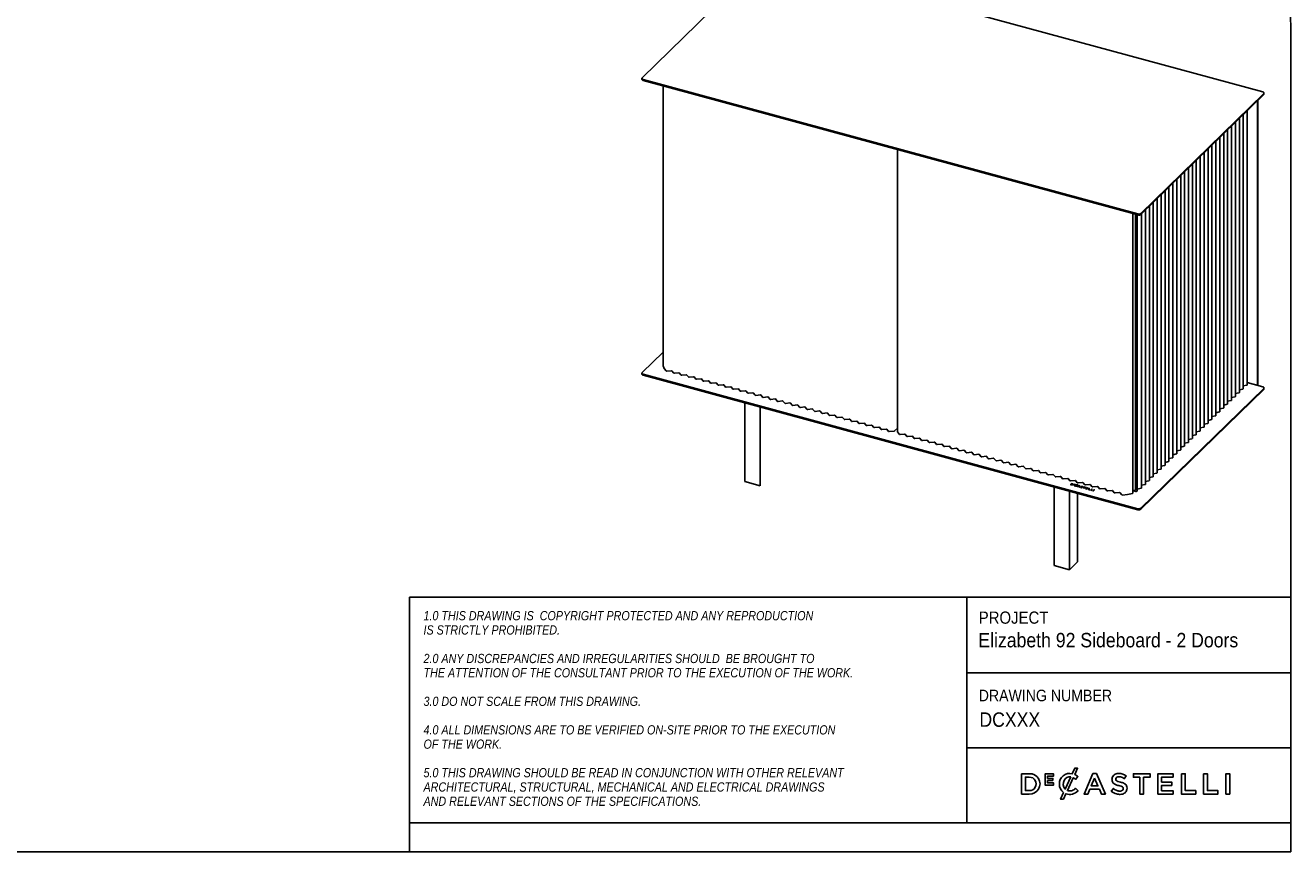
# Model space of a CAD drawing. Header units: millimetres. Extents: x 41 to 4141, y 37 to 2907.
# Tile 6 of 7: x 1952 to 4141, y 37 to 1466. Entities that reach past the tile are written whole.
import ezdxf

# ---------------------------------------------------------------- set-up
doc = ezdxf.new("R2010")
doc.units = ezdxf.units.MM
doc.header["$LTSCALE"] = 10
doc.linetypes.add('SLD-Solido', pattern=[0])
doc.layers.add('NOTE', color=3, linetype='SLD-Solido')
doc.layers.add('SCHIZZI', color=9, linetype='Continuous')
doc.styles.add('SLDTEXTSTYLE0', font='Gothic.ttf', dxfattribs={"width": 0.913})
doc.styles.add('SLDTEXTSTYLE1', font='GOTHICI.TTF', dxfattribs={"width": 0.86735})

msp = doc.modelspace()

# ---------------------------------------------------------------- linework, layer by layer
for p, q in [((3231.48, 1582.87), (3019.13, 1375.61)), ((4092.82, 1351.1), (3236.88, 1583.73)), ((3018.67, 1374.65), (3018.67, 1372.94)), ((3020.8, 1372.83), (3876.74, 1140.2)), ((3020.8, 1371.11), (3876.74, 1138.49)), ((3055.3, 1361.74), (3055.3, 877.43)), ((3882.15, 1141.06), (4094.49, 1348.32)), ((3882.15, 1139.35), (4094.49, 1346.6)), ((4083.65, 843.96), (4083.65, 1336.02)), ((4084.11, 844.42), (4084.11, 1336.47)), ((4094.96, 1347.57), (4094.96, 1349.28)), ((4065.85, 844.38), (4065.85, 1318.65)), ((4038.78, 817.96), (4038.78, 1292.23)), ((4045.55, 824.56), (4045.55, 1298.83)), ((4052.32, 831.17), (4052.32, 1305.44)), ((4059.08, 837.77), (4059.08, 1312.04)), ((4018.48, 798.14), (4018.48, 1272.41)), ((4025.25, 804.75), (4025.25, 1279.02)), ((4032.01, 811.35), (4032.01, 1285.62)), ((3460.71, 1251.56), (3460.71, 763.19)), ((3998.18, 778.33), (3998.18, 1252.6)), ((4004.95, 784.93), (4004.95, 1259.2)), ((4011.71, 791.54), (4011.71, 1265.81)), ((3971.11, 751.91), (3971.11, 1226.18)), ((3977.88, 758.51), (3977.88, 1232.78)), ((3984.65, 765.12), (3984.65, 1239.39)), ((3991.41, 771.72), (3991.41, 1245.99)), ((3950.81, 732.1), (3950.81, 1206.37)), ((3957.58, 738.7), (3957.58, 1212.97)), ((3964.34, 745.31), (3964.34, 1219.58)), ((3930.51, 712.28), (3930.51, 1186.55)), ((3937.28, 718.89), (3937.28, 1193.16)), ((3944.04, 725.49), (3944.04, 1199.76)), ((3910.21, 692.47), (3910.21, 1166.74)), ((3916.97, 699.07), (3916.97, 1173.34)), ((3923.74, 705.68), (3923.74, 1179.95)), ((3868, 657.21), (3868, 1140.86)), ((3872.59, 662.69), (3872.59, 1139.62)), ((3875.27, 660.82), (3875.27, 1138.89)), ((3883.14, 666.05), (3883.14, 1140.32)), ((3889.91, 672.65), (3889.91, 1146.92)), ((3896.67, 679.26), (3896.67, 1153.53)), ((3903.44, 685.86), (3903.44, 1160.13)), ((3055.3, 900.9), (3019.13, 865.6)), ((3057.14, 872.84), (3055.33, 877.3)), ((3018.67, 864.64), (3018.67, 862.92)), ((3020.8, 862.81), (3876.74, 630.19)), ((3020.8, 861.1), (3876.74, 628.47)), ((3060.6, 868.52), (3057.2, 872.73)), ((3069.71, 868.98), (3061.96, 868.15)), ((3073.43, 865.03), (3070.39, 868.8)), ((3082.53, 865.5), (3074.78, 864.66)), ((3086.25, 861.54), (3083.21, 865.31)), ((3095.36, 862.01), (3087.6, 861.18)), ((3099.07, 858.06), (3096.03, 861.83)), ((3108.18, 858.53), (3100.43, 857.69)), ((3111.9, 854.57), (3108.86, 858.34)), ((3121.01, 855.04), (3113.25, 854.21)), ((3124.72, 851.09), (3121.68, 854.86)), ((3133.83, 851.55), (3126.08, 850.72)), ((3137.55, 847.6), (3134.51, 851.37)), ((3146.65, 848.07), (3138.9, 847.24)), ((3150.37, 844.12), (3147.33, 847.89)), ((3159.48, 844.58), (3151.72, 843.75)), ((3163.19, 840.63), (3160.15, 844.4)), ((3172.3, 841.1), (3164.55, 840.27)), ((3176.02, 837.15), (3172.98, 840.92)), ((3185.13, 837.61), (3177.37, 836.78)), ((3188.84, 833.66), (3185.8, 837.43)), ((3197.95, 834.13), (3190.2, 833.29)), ((3201.67, 830.18), (3198.63, 833.94)), ((3882.15, 631.05), (4094.49, 838.3)), ((3882.15, 629.33), (4094.49, 836.59)), ((4058.34, 837.2), (4052.32, 835.91)), ((4065.11, 843.81), (4059.08, 842.52)), ((4065.85, 848.8), (4083.65, 843.96)), ((4092.82, 841.09), (4065.85, 848.42)), ((4084.11, 844.42), (4083.65, 843.96)), ((4094.96, 837.55), (4094.96, 839.27)), ((3196.86, 813.25), (3196.86, 677.06)), ((3210.77, 830.64), (3203.02, 829.81)), ((3214.49, 826.69), (3211.45, 830.46)), ((3223.6, 827.16), (3215.84, 826.32)), ((3227.32, 823.21), (3224.28, 826.97)), ((3236.42, 823.67), (3228.67, 822.84)), ((3240.14, 819.72), (3237.1, 823.49)), ((3249.25, 820.19), (3241.49, 819.35)), ((3252.96, 816.24), (3249.92, 820)), ((3262.07, 816.7), (3254.32, 815.87)), ((3265.79, 812.75), (3262.75, 816.52)), ((3274.89, 813.22), (3267.14, 812.38)), ((3278.61, 809.27), (3275.57, 813.03)), ((4031.28, 810.78), (4025.25, 809.49)), ((4038.04, 817.39), (4032.01, 816.1)), ((4044.81, 823.99), (4038.78, 822.7)), ((4051.58, 830.6), (4045.55, 829.31)), ((3223.4, 806.04), (3223.4, 669.85)), ((3287.72, 809.73), (3279.96, 808.9)), ((3291.44, 805.78), (3288.4, 809.55)), ((3300.54, 806.25), (3292.79, 805.41)), ((3304.26, 802.29), (3301.22, 806.06)), ((3313.37, 802.76), (3305.61, 801.93)), ((3317.08, 798.81), (3314.04, 802.58)), ((3326.19, 799.28), (3318.44, 798.44)), ((3329.91, 795.32), (3326.87, 799.09)), ((3339.02, 795.79), (3331.26, 794.96)), ((3342.73, 791.84), (3339.69, 795.61)), ((3351.84, 792.3), (3344.09, 791.47)), ((3355.56, 788.35), (3352.52, 792.12)), ((3364.66, 788.82), (3356.91, 787.99)), ((3368.38, 784.87), (3365.34, 788.64)), ((4010.97, 790.97), (4004.95, 789.68)), ((4017.74, 797.57), (4011.71, 796.28)), ((4024.51, 804.18), (4018.48, 802.89)), ((3377.49, 785.33), (3369.73, 784.5)), ((3381.2, 781.38), (3378.16, 785.15)), ((3390.31, 781.85), (3382.56, 781.02)), ((3394.03, 777.9), (3390.99, 781.66)), ((3403.14, 778.36), (3395.38, 777.53)), ((3406.85, 774.41), (3403.81, 778.18)), ((3415.96, 774.88), (3408.21, 774.04)), ((3419.68, 770.93), (3416.64, 774.69)), ((3428.78, 771.39), (3421.03, 770.56)), ((3432.5, 767.44), (3429.46, 771.21)), ((3441.61, 767.91), (3433.85, 767.07)), ((3445.32, 763.96), (3442.28, 767.72)), ((3460.71, 769.47), (3455.94, 764.81)), ((3990.67, 771.15), (3984.65, 769.86)), ((3997.44, 777.76), (3991.41, 776.47)), ((4004.21, 784.36), (3998.18, 783.07)), ((3455.13, 764.5), (3446.68, 763.59)), ((3460.81, 762.95), (3464.12, 758.85)), ((3465.47, 758.48), (3473.23, 759.31)), ((3473.9, 759.13), (3476.94, 755.36)), ((3478.3, 755), (3486.05, 755.83)), ((3486.73, 755.65), (3489.77, 751.88)), ((3491.12, 751.51), (3498.87, 752.34)), ((3499.55, 752.16), (3502.59, 748.39)), ((3503.94, 748.02), (3511.7, 748.86)), ((3512.37, 748.67), (3515.41, 744.91)), ((3516.77, 744.54), (3524.52, 745.37)), ((3525.2, 745.19), (3528.24, 741.42)), ((3963.6, 744.73), (3957.58, 743.44)), ((3970.37, 751.34), (3964.34, 750.05)), ((3977.14, 757.94), (3971.11, 756.65)), ((3983.91, 764.55), (3977.88, 763.26)), ((3529.59, 741.05), (3537.35, 741.89)), ((3538.02, 741.7), (3541.06, 737.94)), ((3542.42, 737.57), (3550.17, 738.4)), ((3550.85, 738.22), (3553.89, 734.45)), ((3555.24, 734.08), (3562.99, 734.92)), ((3563.67, 734.73), (3566.71, 730.97)), ((3568.06, 730.6), (3575.82, 731.43)), ((3576.49, 731.25), (3579.53, 727.48)), ((3580.89, 727.11), (3588.64, 727.95)), ((3589.32, 727.76), (3592.36, 724)), ((3593.71, 723.63), (3601.47, 724.46)), ((3602.14, 724.28), (3605.18, 720.51)), ((3943.3, 724.92), (3937.28, 723.63)), ((3950.07, 731.52), (3944.04, 730.23)), ((3956.84, 738.13), (3950.81, 736.84)), ((3606.54, 720.14), (3614.29, 720.98)), ((3614.97, 720.79), (3618.01, 717.02)), ((3619.36, 716.66), (3627.11, 717.49)), ((3627.79, 717.31), (3630.83, 713.54)), ((3632.18, 713.17), (3639.94, 714.01)), ((3640.61, 713.82), (3643.66, 710.05)), ((3645.01, 709.69), (3652.76, 710.52)), ((3653.44, 710.34), (3656.48, 706.57)), ((3657.83, 706.2), (3665.59, 707.03)), ((3666.26, 706.85), (3669.3, 703.08)), ((3670.66, 702.72), (3678.41, 703.55)), ((3679.09, 703.37), (3682.13, 699.6)), ((3923, 705.11), (3916.97, 703.81)), ((3929.77, 711.71), (3923.74, 710.42)), ((3936.54, 718.31), (3930.51, 717.02)), ((3683.48, 699.23), (3691.23, 700.06)), ((3691.91, 699.88), (3694.95, 696.11)), ((3696.3, 695.75), (3704.06, 696.58)), ((3704.74, 696.4), (3707.78, 692.63)), ((3709.13, 692.26), (3716.88, 693.09)), ((3717.56, 692.91), (3720.6, 689.14)), ((3721.95, 688.77), (3729.71, 689.61)), ((3730.38, 689.42), (3733.42, 685.66)), ((3734.78, 685.29), (3742.53, 686.12)), ((3743.21, 685.94), (3746.25, 682.17)), ((3747.6, 681.8), (3755.35, 682.64)), ((3756.03, 682.45), (3759.07, 678.69)), ((3760.42, 678.32), (3768.18, 679.15)), ((3768.86, 678.97), (3771.9, 675.2)), ((3895.93, 678.69), (3889.91, 677.4)), ((3902.7, 685.29), (3896.67, 684)), ((3909.47, 691.9), (3903.44, 690.6)), ((3916.23, 698.5), (3910.21, 697.21)), ((3196.86, 677.06), (3223.4, 669.85)), ((3731.66, 667.9), (3731.66, 531.86)), ((3758.19, 660.69), (3758.19, 524.65)), ((3762.03, 673.83), (3759.98, 671.82)), ((3759.98, 671.82), (3761.43, 671.43)), ((3762.03, 673.4), (3760.32, 671.73)), ((3762.4, 673.3), (3761.04, 671.97)), ((3761.04, 671.97), (3761.78, 671.76)), ((3761.04, 671.54), (3761.04, 671.97)), ((3761.04, 671.54), (3761.46, 671.42)), ((3763.49, 673.43), (3762.03, 673.83)), ((3762.03, 673.4), (3762.03, 673.83)), ((3763.49, 673), (3762.03, 673.4)), ((3763.14, 673.09), (3762.4, 673.3)), ((3763.77, 672.06), (3763.78, 672.07)), ((3763.77, 671.64), (3763.78, 671.64)), ((3763.97, 671.96), (3763.97, 672.49)), ((3764.53, 671.87), (3764.54, 671.87)), ((3766.49, 672.6), (3765.35, 671.48)), ((3765.35, 671.48), (3767, 671.04)), ((3766.49, 672.17), (3765.7, 671.39)), ((3766.05, 671.57), (3766.29, 671.81)), ((3767.22, 671.26), (3766.05, 671.57)), ((3766.05, 671.3), (3766.05, 671.57)), ((3766.29, 671.81), (3767.31, 671.53)), ((3768.12, 672.15), (3766.49, 672.6)), ((3766.49, 672.17), (3766.49, 672.6)), ((3766.62, 672.13), (3766.49, 672.17)), ((3766.51, 672.03), (3766.74, 672.25)), ((3767.53, 671.75), (3766.51, 672.03)), ((3766.51, 671.75), (3766.51, 672.03)), ((3766.74, 672.25), (3767.9, 671.94)), ((3768.16, 669.79), (3766.9, 669.29)), ((3766.9, 669.29), (3767.44, 669.14)), ((3767, 671.04), (3767.22, 671.26)), ((3767.31, 671.53), (3767.53, 671.75)), ((3767.44, 669.14), (3768.47, 669.55)), ((3767.9, 671.94), (3768.12, 672.15)), ((3768.21, 670.43), (3767.99, 670.13)), ((3768.16, 669.43), (3768.16, 669.79)), ((3768.21, 670.87), (3768.21, 670.86)), ((3768.21, 670.44), (3768.21, 670.43)), ((3768.76, 670.32), (3768.76, 669.78)), ((3768.78, 669.84), (3768.82, 669.63)), ((3768.82, 670.05), (3771.1, 670.96)), ((3768.82, 669.63), (3768.82, 670.05)), ((3768.82, 669.63), (3769.09, 669.73)), ((3768.97, 670.67), (3768.96, 670.66)), ((3769.09, 669.8), (3771.49, 670.75)), ((3769.09, 669.37), (3769.09, 669.8)), ((3769.41, 669.23), (3769.09, 669.37)), ((3770.88, 669.59), (3770.86, 669.58)), ((3771.09, 669.22), (3770.88, 669.59)), ((3770.88, 669.16), (3770.88, 669.59)), ((3771.07, 669.22), (3771.09, 669.22)), ((3771.1, 670.6), (3771.1, 670.96)), ((3772.74, 671.61), (3771.72, 671.21)), ((3771.72, 670.78), (3771.72, 671.21)), ((3772.12, 670.94), (3771.72, 670.78)), ((3771.74, 670.48), (3771.75, 670.47)), ((3771.75, 670.47), (3772.49, 670.62)), ((3775.69, 670.13), (3771.91, 668.58)), ((3771.91, 668.58), (3772.64, 668.38)), ((3772.12, 671), (3773.28, 671.47)), ((3772.12, 670.58), (3772.12, 671)), ((3772.19, 656.89), (3772.19, 538.31)), ((3772.49, 670.62), (3772.48, 670.63)), ((3775.69, 669.71), (3772.53, 668.41)), ((3772.64, 668.38), (3773.53, 668.75)), ((3773.28, 671.47), (3772.74, 671.61)), ((3772.74, 671.25), (3772.74, 671.61)), ((3773.25, 674.83), (3781, 675.67)), ((3773.53, 668.75), (3775.33, 668.26)), ((3775.54, 669.6), (3774.13, 669.01)), ((3774.13, 669.01), (3775.4, 668.66)), ((3774.13, 668.59), (3774.13, 669.01)), ((3775.33, 668.26), (3775.23, 667.68)), ((3775.23, 667.68), (3775.99, 667.47)), ((3775.33, 667.83), (3775.3, 667.66)), ((3775.33, 668.26), (3775.4, 668.24)), ((3775.33, 667.83), (3775.33, 668.26)), ((3775.4, 668.66), (3775.54, 669.6)), ((3775.4, 668.24), (3775.54, 669.17)), ((3775.4, 668.24), (3775.4, 668.66)), ((3775.54, 669.17), (3775.54, 669.6)), ((3776.34, 669.96), (3775.69, 670.13)), ((3775.69, 669.71), (3775.69, 670.13)), ((3776.28, 669.54), (3775.69, 669.71)), ((3775.99, 667.47), (3776.34, 669.95)), ((3776.34, 669.95), (3776.34, 669.96)), ((3778.11, 667.61), (3777.4, 667.47)), ((3777.4, 667.47), (3777.41, 667.46)), ((3778.11, 667.19), (3777.76, 667.11)), ((3778.11, 667.6), (3778.11, 667.61)), ((3778.11, 667.19), (3778.11, 667.61)), ((3778.11, 667.18), (3778.11, 667.6)), ((3778.11, 667.18), (3778.11, 667.19)), ((3778.74, 668.57), (3778.74, 668.57)), ((3778.74, 668.14), (3778.74, 668.14)), ((3779.43, 668.29), (3779.43, 667.87)), ((3779.49, 668.4), (3779.49, 668.41)), ((3779.97, 667.09), (3779.97, 667.08)), ((3779.97, 666.66), (3779.97, 666.65)), ((3780.03, 666.77), (3780.03, 667.19)), ((3780.72, 666.92), (3780.72, 666.93)), ((3781.16, 667.99), (3781.17, 667.98)), ((3781.17, 667.98), (3781.84, 668.15)), ((3781.68, 675.48), (3784.72, 671.72)), ((3781.84, 668.15), (3781.83, 668.16)), ((3784.28, 667.34), (3782.58, 665.68)), ((3782.58, 665.68), (3783.3, 665.48)), ((3784.28, 666.91), (3782.92, 665.59)), ((3783.41, 668.02), (3783.06, 667.67)), ((3783.06, 667.67), (3784.28, 667.34)), ((3783.3, 665.48), (3785.01, 667.15)), ((3783.41, 667.59), (3783.4, 667.58)), ((3786.58, 667.16), (3783.41, 668.02)), ((3783.41, 667.59), (3783.41, 668.02)), ((3786.24, 666.82), (3783.41, 667.59)), ((3784.28, 666.91), (3784.28, 667.34)), ((3785.01, 667.15), (3786.23, 666.81)), ((3788.08, 666.75), (3786.03, 664.74)), ((3786.03, 664.74), (3788.95, 663.95)), ((3786.07, 671.35), (3793.83, 672.18)), ((3786.23, 666.81), (3786.58, 667.16)), ((3788.08, 666.32), (3786.37, 664.65)), ((3787.09, 664.88), (3787.61, 665.39)), ((3789.29, 664.28), (3787.09, 664.88)), ((3787.09, 664.45), (3787.09, 664.88)), ((3787.61, 665.39), (3789.54, 664.87)), ((3787.95, 665.72), (3788.46, 666.22)), ((3789.89, 665.2), (3787.95, 665.72)), ((3787.95, 665.3), (3787.95, 665.72)), ((3790.98, 665.96), (3788.08, 666.75)), ((3788.08, 666.32), (3788.08, 666.75)), ((3788.46, 666.22), (3788.08, 666.32)), ((3788.46, 666.22), (3790.64, 665.63)), ((3788.95, 663.95), (3789.29, 664.28)), ((3789.54, 664.87), (3789.89, 665.2)), ((3792.6, 665.52), (3790.55, 663.51)), ((3790.55, 663.51), (3793.29, 662.77)), ((3790.64, 665.63), (3790.98, 665.96)), ((3792.6, 665.09), (3790.89, 663.42)), ((3791.61, 663.66), (3793.32, 665.32)), ((3793.64, 663.11), (3791.61, 663.66)), ((3791.61, 663.23), (3791.61, 663.66)), ((3793.29, 662.77), (3791.61, 663.23)), ((3793.32, 665.32), (3792.6, 665.52)), ((3792.6, 665.09), (3792.6, 665.52)), ((3792.97, 664.99), (3792.6, 665.09)), ((3793.29, 662.77), (3793.64, 663.11)), ((3794.5, 672), (3797.54, 668.23)), ((3796.84, 664.37), (3794.78, 662.36)), ((3794.78, 662.36), (3797.53, 661.62)), ((3796.84, 663.94), (3795.13, 662.27)), ((3795.84, 662.51), (3797.55, 664.17)), ((3797.87, 661.95), (3795.84, 662.51)), ((3795.84, 662.08), (3795.84, 662.51)), ((3797.53, 661.62), (3795.84, 662.08)), ((3797.55, 664.17), (3796.84, 664.37)), ((3796.84, 663.94), (3796.84, 664.37)), ((3797.21, 663.84), (3796.84, 663.94)), ((3797.53, 661.62), (3797.87, 661.95)), ((3798.9, 667.86), (3806.65, 668.7)), ((3801.11, 663.21), (3799.06, 661.2)), ((3799.06, 661.2), (3799.77, 661.01)), ((3801.11, 662.78), (3799.4, 661.11)), ((3799.77, 661.01), (3801.83, 663.01)), ((3801.83, 663.01), (3801.11, 663.21)), ((3801.11, 662.78), (3801.11, 663.21)), ((3801.48, 662.68), (3801.11, 662.78)), ((3807.33, 668.51), (3810.37, 664.75)), ((3811.72, 664.38), (3819.48, 665.21)), ((3820.15, 665.03), (3823.19, 661.26)), ((3824.55, 660.89), (3832.3, 661.73)), ((3832.98, 661.54), (3836.02, 657.77)), ((3837.37, 657.41), (3845.12, 658.24)), ((3845.8, 658.06), (3848.84, 654.29)), ((3868, 661.71), (3871.63, 662.08)), ((3873.51, 660.27), (3868.17, 661.72)), ((3882.4, 665.48), (3875.27, 663.95)), ((3889.17, 672.08), (3883.14, 670.79)), ((3850.19, 653.92), (3858.86, 654.85)), ((3859.08, 654.89), (3867.26, 656.64)), ((3731.66, 531.86), (3758.19, 524.65)), ((3758.19, 524.65), (3772.19, 538.31))]:
    msp.add_line(p, q)
at = {"flags": 128}
for points in [[(3018.67, 1372.94), (3018.69, 1372.72), (3018.85, 1372.33), (3019.15, 1371.96), (3019.59, 1371.62), (3020.15, 1371.34), (3020.8, 1371.11)], [(3019.13, 1375.61), (3018.84, 1375.24), (3018.69, 1374.84), (3018.69, 1374.44), (3018.85, 1374.04), (3019.15, 1373.67), (3019.59, 1373.33), (3020.15, 1373.05), (3020.8, 1372.83)], [(4094.49, 1348.32), (4094.79, 1348.69), (4094.94, 1349.09), (4094.93, 1349.49), (4094.78, 1349.89), (4094.47, 1350.26), (4094.03, 1350.6), (4093.48, 1350.88), (4092.82, 1351.1)], [(3055.33, 877.3), (3055.3, 877.41), (3055.3, 877.43)], [(3018.67, 862.92), (3018.69, 862.71), (3018.85, 862.31), (3019.15, 861.94), (3019.59, 861.61), (3020.15, 861.32), (3020.8, 861.1)], [(3019.13, 865.6), (3018.84, 865.22), (3018.69, 864.83), (3018.69, 864.42), (3018.85, 864.03), (3019.15, 863.65), (3019.59, 863.32), (3020.15, 863.04), (3020.8, 862.81)], [(4059.08, 837.77), (4059.07, 837.69), (4059.02, 837.58), (4058.94, 837.48), (4058.83, 837.4), (4058.69, 837.32), (4058.53, 837.25), (4058.34, 837.2)], [(4065.85, 844.38), (4065.84, 844.29), (4065.79, 844.19), (4065.71, 844.09), (4065.6, 844), (4065.46, 843.92), (4065.29, 843.86), (4065.11, 843.81)], [(4094.49, 838.3), (4094.79, 838.68), (4094.94, 839.08), (4094.93, 839.48), (4094.78, 839.87), (4094.47, 840.25), (4094.03, 840.58), (4093.48, 840.87), (4092.82, 841.09)], [(4032.01, 811.35), (4032, 811.27), (4031.96, 811.16), (4031.88, 811.07), (4031.76, 810.98), (4031.62, 810.9), (4031.46, 810.83), (4031.28, 810.78)], [(4038.78, 817.96), (4038.77, 817.87), (4038.72, 817.77), (4038.64, 817.67), (4038.53, 817.58), (4038.39, 817.5), (4038.23, 817.44), (4038.04, 817.39)], [(4045.55, 824.56), (4045.54, 824.48), (4045.49, 824.37), (4045.41, 824.28), (4045.3, 824.19), (4045.16, 824.11), (4044.99, 824.04), (4044.81, 823.99)], [(4052.32, 831.17), (4052.3, 831.08), (4052.26, 830.98), (4052.18, 830.88), (4052.07, 830.79), (4051.92, 830.71), (4051.76, 830.65), (4051.58, 830.6)], [(4011.71, 791.54), (4011.7, 791.45), (4011.66, 791.35), (4011.57, 791.25), (4011.46, 791.16), (4011.32, 791.08), (4011.16, 791.02), (4010.97, 790.97)], [(4018.48, 798.14), (4018.47, 798.06), (4018.42, 797.95), (4018.34, 797.86), (4018.23, 797.77), (4018.09, 797.69), (4017.92, 797.62), (4017.74, 797.57)], [(4025.25, 804.75), (4025.24, 804.66), (4025.19, 804.56), (4025.11, 804.46), (4025, 804.37), (4024.86, 804.29), (4024.69, 804.23), (4024.51, 804.18)], [(3991.41, 771.72), (3991.4, 771.64), (3991.35, 771.53), (3991.27, 771.44), (3991.16, 771.35), (3991.02, 771.27), (3990.86, 771.2), (3990.67, 771.15)], [(3998.18, 778.33), (3998.17, 778.24), (3998.12, 778.14), (3998.04, 778.04), (3997.93, 777.95), (3997.79, 777.87), (3997.62, 777.81), (3997.44, 777.76)], [(4004.95, 784.93), (4004.93, 784.85), (4004.89, 784.74), (4004.81, 784.65), (4004.7, 784.56), (4004.56, 784.48), (4004.39, 784.41), (4004.21, 784.36)], [(3964.34, 745.31), (3964.33, 745.22), (3964.29, 745.11), (3964.21, 745.02), (3964.09, 744.93), (3963.95, 744.85), (3963.79, 744.78), (3963.6, 744.73)], [(3971.11, 751.91), (3971.1, 751.82), (3971.05, 751.72), (3970.97, 751.62), (3970.86, 751.53), (3970.72, 751.45), (3970.56, 751.39), (3970.37, 751.34)], [(3977.88, 758.51), (3977.87, 758.43), (3977.82, 758.32), (3977.74, 758.23), (3977.63, 758.14), (3977.49, 758.06), (3977.32, 757.99), (3977.14, 757.94)], [(3984.65, 765.12), (3984.63, 765.03), (3984.59, 764.93), (3984.51, 764.83), (3984.39, 764.74), (3984.25, 764.66), (3984.09, 764.6), (3983.91, 764.55)], [(3944.04, 725.49), (3944.03, 725.4), (3943.98, 725.3), (3943.9, 725.2), (3943.79, 725.11), (3943.65, 725.03), (3943.49, 724.97), (3943.3, 724.92)], [(3950.81, 732.1), (3950.8, 732.01), (3950.75, 731.91), (3950.67, 731.81), (3950.56, 731.72), (3950.42, 731.64), (3950.25, 731.57), (3950.07, 731.52)], [(3957.58, 738.7), (3957.57, 738.61), (3957.52, 738.51), (3957.44, 738.41), (3957.33, 738.32), (3957.19, 738.24), (3957.02, 738.18), (3956.84, 738.13)], [(3923.74, 705.68), (3923.73, 705.59), (3923.68, 705.49), (3923.6, 705.39), (3923.49, 705.3), (3923.35, 705.22), (3923.19, 705.15), (3923, 705.11)], [(3930.51, 712.28), (3930.5, 712.19), (3930.45, 712.09), (3930.37, 711.99), (3930.26, 711.9), (3930.12, 711.82), (3929.95, 711.76), (3929.77, 711.71)], [(3937.28, 718.89), (3937.26, 718.8), (3937.22, 718.7), (3937.14, 718.6), (3937.02, 718.51), (3936.88, 718.43), (3936.72, 718.36), (3936.54, 718.31)], [(3896.67, 679.26), (3896.66, 679.17), (3896.61, 679.07), (3896.53, 678.97), (3896.42, 678.88), (3896.28, 678.8), (3896.12, 678.73), (3895.93, 678.69)], [(3903.44, 685.86), (3903.43, 685.77), (3903.38, 685.67), (3903.3, 685.57), (3903.19, 685.48), (3903.05, 685.4), (3902.88, 685.34), (3902.7, 685.29)], [(3910.21, 692.47), (3910.2, 692.38), (3910.15, 692.28), (3910.07, 692.18), (3909.96, 692.09), (3909.82, 692.01), (3909.65, 691.94), (3909.47, 691.9)], [(3916.97, 699.07), (3916.96, 698.98), (3916.92, 698.88), (3916.84, 698.78), (3916.72, 698.69), (3916.58, 698.61), (3916.42, 698.55), (3916.23, 698.5)], [(3867.26, 656.64), (3867.44, 656.69), (3867.61, 656.75), (3867.75, 656.83), (3867.86, 656.92), (3867.94, 657.02), (3867.99, 657.12), (3868, 657.21)], [(3871.63, 662.08), (3871.97, 662.15), (3872.26, 662.26), (3872.47, 662.42), (3872.58, 662.6), (3872.59, 662.69)], [(3875.27, 660.82), (3875.25, 660.72), (3875.16, 660.56), (3874.99, 660.42), (3874.75, 660.31), (3874.46, 660.23), (3874.14, 660.2), (3873.81, 660.22), (3873.51, 660.27)], [(3883.14, 666.05), (3883.13, 665.96), (3883.08, 665.86), (3883, 665.76), (3882.89, 665.67), (3882.75, 665.59), (3882.58, 665.53), (3882.4, 665.48)], [(3889.91, 672.65), (3889.89, 672.57), (3889.85, 672.46), (3889.77, 672.36), (3889.66, 672.27), (3889.51, 672.19), (3889.35, 672.13), (3889.17, 672.08)]]:
    msp.add_lwpolyline(points, dxfattribs=at)
for centre, radius, start, end in [((4093.63, 1347.61), 1.33, 310.64064, 357.99746), ((3878.58, 1146.09), 6.16, 252.69603, 305.39891), ((3878.58, 1144.37), 6.16, 252.69603, 305.39891), ((3057.54, 873.01), 0.442, 202.55566, 219.3958), ((3061.66, 869.75), 1.63, 229.2337, 280.35728), ((3069.86, 868.18), 0.813, 49.2337, 100.35728), ((3074.49, 866.26), 1.63, 229.2337, 280.35728), ((3082.68, 864.7), 0.813, 49.2337, 100.35728), ((3087.31, 862.78), 1.63, 229.2337, 280.35728), ((3095.5, 861.21), 0.813, 49.2337, 100.35728), ((3100.14, 859.29), 1.63, 229.2337, 280.35728), ((3108.33, 857.73), 0.813, 49.2337, 100.35728), ((3112.96, 855.81), 1.63, 229.2337, 280.35728), ((3121.15, 854.24), 0.813, 49.2337, 100.35728), ((3125.78, 852.32), 1.63, 229.2337, 280.35728), ((3133.98, 850.76), 0.813, 49.2337, 100.35728), ((3138.61, 848.83), 1.63, 229.2337, 280.35728), ((3146.8, 847.27), 0.813, 49.2337, 100.35728), ((3151.43, 845.35), 1.63, 229.2337, 280.35728), ((3159.62, 843.78), 0.813, 49.2337, 100.35728), ((3164.26, 841.86), 1.63, 229.2337, 280.35728), ((3172.45, 840.3), 0.813, 49.2337, 100.35728), ((3177.08, 838.38), 1.63, 229.2337, 280.35728), ((3185.27, 836.81), 0.813, 49.2337, 100.35728), ((3189.9, 834.89), 1.63, 229.2337, 280.35728), ((3198.1, 833.33), 0.813, 49.2337, 100.35728), ((4093.63, 837.6), 1.33, 310.64064, 357.99746), ((3202.73, 831.41), 1.63, 229.2337, 280.35728), ((3210.92, 829.84), 0.813, 49.2337, 100.35728), ((3215.55, 827.92), 1.63, 229.2337, 280.35728), ((3223.74, 826.36), 0.813, 49.2337, 100.35728), ((3228.38, 824.44), 1.63, 229.2337, 280.35728), ((3236.57, 822.87), 0.813, 49.2337, 100.35728), ((3241.2, 820.95), 1.63, 229.2337, 280.35728), ((3249.39, 819.39), 0.813, 49.2337, 100.35728), ((3254.02, 817.47), 1.63, 229.2337, 280.35728), ((3262.22, 815.9), 0.813, 49.2337, 100.35728), ((3266.85, 813.98), 1.63, 229.2337, 280.35728), ((3275.04, 812.42), 0.813, 49.2337, 100.35728), ((3279.67, 810.5), 1.63, 229.2337, 280.35728), ((3287.86, 808.93), 0.813, 49.2337, 100.35728), ((3292.5, 807.01), 1.63, 229.2337, 280.35728), ((3300.69, 805.45), 0.813, 49.2337, 100.35728), ((3305.32, 803.53), 1.63, 229.2337, 280.35728), ((3313.51, 801.96), 0.813, 49.2337, 100.35728), ((3318.14, 800.04), 1.63, 229.2337, 280.35728), ((3326.34, 798.48), 0.813, 49.2337, 100.35728), ((3330.97, 796.55), 1.63, 229.2337, 280.35728), ((3339.16, 794.99), 0.813, 49.2337, 100.35728), ((3343.79, 793.07), 1.63, 229.2337, 280.35728), ((3351.99, 791.51), 0.813, 49.2337, 100.35728), ((3356.62, 789.58), 1.63, 229.2337, 280.35728), ((3364.81, 788.02), 0.813, 49.2337, 100.35728), ((3369.44, 786.1), 1.63, 229.2337, 280.35728), ((3377.63, 784.53), 0.813, 49.2337, 100.35728), ((3382.27, 782.61), 1.63, 229.2337, 280.35728), ((3390.46, 781.05), 0.813, 49.2337, 100.35728), ((3395.09, 779.13), 1.63, 229.2337, 280.35728), ((3403.28, 777.56), 0.813, 49.2337, 100.35728), ((3407.91, 775.64), 1.63, 229.2337, 280.35728), ((3416.11, 774.08), 0.813, 49.2337, 100.35728), ((3420.74, 772.16), 1.63, 229.2337, 280.35728), ((3428.93, 770.59), 0.813, 49.2337, 100.35728), ((3433.56, 768.67), 1.63, 229.2337, 280.35728), ((3441.75, 767.11), 0.813, 49.2337, 100.35728), ((3446.39, 765.19), 1.63, 229.2337, 280.35728), ((3455.05, 765.91), 1.41, 273.13834, 309.26446), ((3461.09, 763.2), 0.375, 181.34293, 221.0128), ((3465.18, 760.08), 1.63, 229.2337, 280.35728), ((3473.37, 758.52), 0.813, 49.2337, 100.35728), ((3478, 756.59), 1.63, 229.2337, 280.35728), ((3486.2, 755.03), 0.813, 49.2337, 100.35728), ((3490.83, 753.11), 1.63, 229.2337, 280.35728), ((3499.02, 751.54), 0.813, 49.2337, 100.35728), ((3503.65, 749.62), 1.63, 229.2337, 280.35728), ((3511.84, 748.06), 0.813, 49.2337, 100.35728), ((3516.48, 746.14), 1.63, 229.2337, 280.35728), ((3524.67, 744.57), 0.813, 49.2337, 100.35728), ((3529.3, 742.65), 1.63, 229.2337, 280.35728), ((3537.49, 741.09), 0.813, 49.2337, 100.35728), ((3542.12, 739.17), 1.63, 229.2337, 280.35728), ((3550.32, 737.6), 0.813, 49.2337, 100.35728), ((3554.95, 735.68), 1.63, 229.2337, 280.35728), ((3563.14, 734.12), 0.813, 49.2337, 100.35728), ((3567.77, 732.2), 1.63, 229.2337, 280.35728), ((3575.96, 730.63), 0.813, 49.2337, 100.35728), ((3580.6, 728.71), 1.63, 229.2337, 280.35728), ((3588.79, 727.15), 0.813, 49.2337, 100.35728), ((3593.42, 725.23), 1.63, 229.2337, 280.35728), ((3601.61, 723.66), 0.813, 49.2337, 100.35728), ((3606.24, 721.74), 1.63, 229.2337, 280.35728), ((3614.44, 720.18), 0.813, 49.2337, 100.35728), ((3619.07, 718.26), 1.63, 229.2337, 280.35728), ((3627.26, 716.69), 0.813, 49.2337, 100.35728), ((3631.89, 714.77), 1.63, 229.2337, 280.35728), ((3640.08, 713.21), 0.813, 49.2337, 100.35728), ((3644.72, 711.29), 1.63, 229.2337, 280.35728), ((3652.91, 709.72), 0.813, 49.2337, 100.35728), ((3657.54, 707.8), 1.63, 229.2337, 280.35728), ((3665.73, 706.24), 0.813, 49.2337, 100.35728), ((3670.36, 704.31), 1.63, 229.2337, 280.35728), ((3678.56, 702.75), 0.813, 49.2337, 100.35728), ((3683.19, 700.83), 1.63, 229.2337, 280.35728), ((3691.38, 699.26), 0.813, 49.2337, 100.35728), ((3696.01, 697.34), 1.63, 229.2337, 280.35728), ((3704.2, 695.78), 0.813, 49.2337, 100.35728), ((3708.84, 693.86), 1.63, 229.2337, 280.35728), ((3717.03, 692.29), 0.813, 49.2337, 100.35728), ((3721.66, 690.37), 1.63, 229.2337, 280.35728), ((3729.85, 688.81), 0.813, 49.2337, 100.35728), ((3734.48, 686.89), 1.63, 229.2337, 280.35728), ((3742.68, 685.32), 0.813, 49.2337, 100.35728), ((3747.31, 683.4), 1.63, 229.2337, 280.35728), ((3755.5, 681.84), 0.813, 49.2337, 100.35728), ((3760.13, 679.92), 1.63, 229.2337, 280.35728), ((3768.32, 678.35), 0.813, 49.2337, 100.35728), ((3772.96, 676.43), 1.63, 229.2337, 280.35728), ((3781.15, 674.87), 0.813, 49.2337, 100.35728), ((3785.78, 672.95), 1.63, 229.2337, 280.35728), ((3793.97, 671.38), 0.813, 49.2337, 100.35728), ((3798.6, 669.46), 1.63, 229.2337, 280.35728), ((3806.8, 667.9), 0.813, 49.2337, 100.35728), ((3811.43, 665.98), 1.63, 229.2337, 280.35728), ((3819.62, 664.41), 0.813, 49.2337, 100.35728), ((3824.25, 662.49), 1.63, 229.2337, 280.35728), ((3832.45, 660.93), 0.813, 49.2337, 100.35728), ((3837.08, 659.01), 1.63, 229.2337, 280.35728), ((3845.27, 657.44), 0.813, 49.2337, 100.35728), ((3849.9, 655.52), 1.63, 229.2337, 280.35728), ((3858.64, 656.95), 2.11, 276.0791, 282.01585), ((3878.58, 636.07), 6.16, 252.69603, 305.39891), ((3878.58, 634.36), 6.16, 252.69603, 305.39891)]:
    msp.add_arc(centre, radius, start, end)
for points, knots in [([(3761.43, 671.43), (3761.77, 671.36), (3762.4, 671.23), (3763.36, 671.3), (3764.1, 671.53), (3764.38, 671.75), (3764.53, 671.87)], [0, 0, 0, 0, 0.29617665, 0.56640155, 0.77688212, 1, 1, 1, 1]), ([(3761.78, 671.76), (3761.99, 671.72), (3762.4, 671.63), (3763.02, 671.69), (3763.49, 671.84), (3763.68, 671.99), (3763.77, 672.06)], [0, 0, 0, 0, 0.293871, 0.5608682, 0.7719073, 1, 1, 1, 1]), ([(3763.78, 672.07), (3763.86, 672.18), (3764.02, 672.39), (3763.91, 672.7), (3763.59, 672.95), (3763.3, 673.04), (3763.14, 673.09)], [0, 0, 0, 0, 0.28712286, 0.55228925, 0.76620497, 1, 1, 1, 1]), ([(3763.16, 671.32), (3763.26, 671.35), (3763.52, 671.42), (3763.68, 671.56), (3763.77, 671.64)], [0, 0, 0, 0, 0.39839493, 1, 1, 1, 1]), ([(3764.54, 671.87), (3764.66, 672.04), (3764.89, 672.35), (3764.68, 672.83), (3764.19, 673.2), (3763.73, 673.35), (3763.49, 673.43)], [0, 0, 0, 0, 0.279532, 0.5454242, 0.7630634, 1, 1, 1, 1]), ([(3764.78, 671.97), (3764.75, 672.12), (3764.69, 672.41), (3764.18, 672.77), (3763.73, 672.92), (3763.49, 673)], [0, 0, 0, 0, 0.3534255, 0.6629887, 1, 1, 1, 1]), ([(3763.78, 671.64), (3763.89, 671.75), (3764, 671.87), (3763.96, 672), (3763.95, 672.01)], [0, 0, 0, 0, 0.89974415, 1, 1, 1, 1]), ([(3768.21, 670.86), (3768.12, 670.76), (3767.96, 670.56), (3767.88, 670.19), (3768.05, 669.94), (3768.16, 669.79)], [0, 0, 0, 0, 0.2957242, 0.575371, 1, 1, 1, 1]), ([(3771.72, 671.21), (3771.65, 671.24), (3771.54, 671.28), (3771.4, 671.32), (3771.34, 671.34), (3771.31, 671.35), (3771.29, 671.35), (3771.29, 671.36), (3771.28, 671.36), (3771.28, 671.36), (3771.28, 671.36), (3771.28, 671.36), (3771.01, 671.43), (3770.43, 671.53), (3769.53, 671.48), (3768.72, 671.26), (3768.38, 671), (3768.21, 670.87)], [0, 0, 0, 0, 0.0692641, 0.102088, 0.1170424, 0.1237265, 0.1266881, 0.1279952, 0.1285711, 0.1288247, 0.1289363, 0.1289854, 0.129024, 0.3530678, 0.564112, 0.7753896, 1, 1, 1, 1]), ([(3769.72, 671.03), (3769.66, 671.03), (3769.31, 671.02), (3768.72, 670.82), (3768.39, 670.57), (3768.21, 670.44)], [0, 0, 0, 0, 0.0903511, 0.5312635, 1, 1, 1, 1]), ([(3768.47, 669.55), (3768.54, 669.52), (3768.69, 669.44), (3768.98, 669.33), (3769.46, 669.2), (3770.21, 669.1), (3770.78, 669.18), (3771.07, 669.22)], [0, 0, 0, 0, 0.1070173, 0.2171799, 0.3844467, 0.6825263, 1, 1, 1, 1]), ([(3768.96, 670.66), (3768.87, 670.55), (3768.71, 670.35), (3768.79, 670.14), (3768.82, 670.05)], [0, 0, 0, 0, 0.5786018, 1, 1, 1, 1]), ([(3771.1, 670.96), (3771.07, 670.97), (3771.03, 670.99), (3770.97, 671.01), (3770.95, 671.01), (3770.94, 671.02), (3770.93, 671.02), (3770.93, 671.02), (3770.93, 671.02), (3770.93, 671.02), (3770.93, 671.02), (3770.93, 671.02), (3770.76, 671.06), (3770.39, 671.12), (3769.82, 671.08), (3769.3, 670.93), (3769.08, 670.76), (3768.97, 670.67)], [0, 0, 0, 0, 0.0458801, 0.0662498, 0.075289, 0.0792849, 0.0810471, 0.0818233, 0.0821649, 0.0823153, 0.0823815, 0.0824106, 0.0824335, 0.3112586, 0.5307913, 0.7562229, 1, 1, 1, 1]), ([(3770.86, 669.58), (3770.73, 669.57), (3770.48, 669.53), (3770.09, 669.52), (3769.74, 669.57), (3769.38, 669.65), (3769.2, 669.74), (3769.09, 669.8)], [0, 0, 0, 0, 0.2086835, 0.4014828, 0.5984123, 0.7578028, 1, 1, 1, 1]), ([(3771.72, 670.78), (3771.65, 670.81), (3771.54, 670.85), (3771.4, 670.9), (3771.34, 670.91), (3771.31, 670.92), (3771.29, 670.93), (3771.29, 670.93), (3771.28, 670.93), (3771.28, 670.93), (3771.28, 670.93), (3771.28, 670.93), (3771.23, 670.94), (3771.16, 670.95), (3771.1, 670.96)], [0, 0, 0, 0, 0.3962548, 0.5840378, 0.6695911, 0.7078304, 0.7247735, 0.7322515, 0.7355462, 0.7369968, 0.7376352, 0.7379162, 0.7381369, 1, 1, 1, 1]), ([(3771.49, 670.75), (3771.54, 670.71), (3771.64, 670.62), (3771.71, 670.53), (3771.74, 670.48)], [0, 0, 0, 0, 0.5348435, 1, 1, 1, 1]), ([(3772.48, 670.63), (3772.44, 670.7), (3772.34, 670.83), (3772.19, 670.95), (3772.12, 671)], [0, 0, 0, 0, 0.5342378, 1, 1, 1, 1]), ([(3777.41, 667.46), (3777.52, 667.34), (3777.73, 667.1), (3778.29, 666.81), (3779, 666.6), (3779.78, 666.54), (3780.41, 666.68), (3780.61, 666.84), (3780.72, 666.92)], [0, 0, 0, 0, 0.1759074, 0.3484954, 0.5452361, 0.7483254, 0.8703401, 1, 1, 1, 1]), ([(3779.97, 667.08), (3779.92, 667.05), (3779.83, 666.98), (3779.6, 666.95), (3779.33, 666.96), (3779.04, 667.02), (3778.7, 667.13), (3778.35, 667.33), (3778.2, 667.51), (3778.11, 667.6)], [0, 0, 0, 0, 0.0886001, 0.1775904, 0.2803753, 0.4039243, 0.5463947, 0.7592876, 1, 1, 1, 1]), ([(3778.73, 666.71), (3778.61, 666.77), (3778.34, 666.9), (3778.19, 667.08), (3778.11, 667.18)], [0, 0, 0, 0, 0.4515932, 1, 1, 1, 1]), ([(3778.74, 668.57), (3778.68, 668.5), (3778.57, 668.38), (3778.57, 668.19), (3778.79, 667.9), (3779.15, 667.74), (3779.42, 667.61)], [0, 0, 0, 0, 0.1872531, 0.3476527, 0.509467, 1, 1, 1, 1]), ([(3781.83, 668.16), (3781.75, 668.25), (3781.57, 668.42), (3781.17, 668.64), (3780.68, 668.81), (3780.12, 668.92), (3779.55, 668.91), (3779.04, 668.8), (3778.84, 668.65), (3778.74, 668.57)], [0, 0, 0, 0, 0.1460704, 0.2887682, 0.4377557, 0.5951452, 0.7341478, 0.8644717, 1, 1, 1, 1]), ([(3779.59, 668.47), (3779.57, 668.47), (3779.39, 668.47), (3779.05, 668.37), (3778.84, 668.22), (3778.74, 668.14)], [0, 0, 0, 0, 0.0365335, 0.5088363, 1, 1, 1, 1]), ([(3780.07, 667.86), (3779.94, 667.92), (3779.71, 668.03), (3779.47, 668.18), (3779.41, 668.31), (3779.46, 668.37), (3779.49, 668.4)], [0, 0, 0, 0, 0.4294113, 0.7007161, 0.8502874, 1, 1, 1, 1]), ([(3779.42, 667.61), (3779.56, 667.55), (3779.78, 667.44), (3780.01, 667.29), (3780.05, 667.17), (3780, 667.11), (3779.97, 667.09)], [0, 0, 0, 0, 0.4490962, 0.7176787, 0.8608801, 1, 1, 1, 1]), ([(3780.07, 667.43), (3779.94, 667.49), (3779.71, 667.6), (3779.46, 667.75), (3779.44, 667.84), (3779.43, 667.87)], [0, 0, 0, 0, 0.5169748, 0.8436026, 1, 1, 1, 1]), ([(3779.49, 668.41), (3779.53, 668.44), (3779.62, 668.5), (3779.84, 668.54), (3780.08, 668.53), (3780.43, 668.45), (3780.84, 668.28), (3781.05, 668.09), (3781.16, 667.99)], [0, 0, 0, 0, 0.0943892, 0.189365, 0.2976915, 0.4258978, 0.6931705, 1, 1, 1, 1]), ([(3780.02, 666.77), (3780.03, 666.76), (3780.04, 666.72), (3780, 666.69), (3779.97, 666.66)], [0, 0, 0, 0, 0.2037095, 1, 1, 1, 1]), ([(3780.72, 666.93), (3780.79, 667.01), (3780.92, 667.17), (3780.79, 667.43), (3780.49, 667.66), (3780.22, 667.79), (3780.07, 667.86)], [0, 0, 0, 0, 0.2440399, 0.4814505, 0.7097813, 1, 1, 1, 1]), ([(3780.78, 666.95), (3780.78, 666.97), (3780.74, 667.07), (3780.47, 667.23), (3780.22, 667.36), (3780.07, 667.43)], [0, 0, 0, 0, 0.0792955, 0.4847056, 1, 1, 1, 1]), ([(3781.44, 668.05), (3781.35, 668.1), (3781.14, 668.23), (3780.81, 668.35), (3780.56, 668.39), (3780.51, 668.4)], [0, 0, 0, 0, 0.3453549, 0.8437795, 1, 1, 1, 1])]:
    msp.add_open_spline(points, degree=3, knots=knots)
at = {"layer": 'SCHIZZI', "color": 7}
for p, q in [((3580.9, 477.15), (3580.9, 86.91)), ((3580.9, 346.35), (4141.13, 346.35)), ((3580.9, 216.7), (4141.14, 216.7)), ((3740.88, 154), (3740.88, 154.07)), ((3772.93, 166.79), (3772.81, 166.9)), ((3773.06, 142.2), (3773.18, 142.32)), ((2616.71, 86.91), (2616.71, 36.91))]:
    msp.add_line(p, q, dxfattribs=at)
for points in [[(4141.15, 36.91), (4140.96, 2906.91), (41.15, 2906.91), (41.15, 36.91)], [(3729.65, 159.93), (3729.65, 163.76), (3720.44, 163.76), (3720.44, 167.72), (3730.91, 167.72), (3730.91, 171.54), (3716.16, 171.54), (3716.16, 152), (3731.04, 152), (3731.04, 155.83), (3720.44, 155.83), (3720.44, 159.93)], [(3799.08, 172.04), (3783.58, 136.56), (3790.24, 136.56), (3793.83, 144.98), (3810.09, 144.98), (3813.63, 136.56), (3820.49, 136.56), (3805.04, 171.93), (3804.99, 172.04)], [(3801.94, 164.1), (3807.7, 150.76), (3796.22, 150.76)], [(3880.15, 165.76), (3880.15, 136.56), (3886.67, 136.56), (3886.67, 165.76), (3897.74, 165.76), (3897.74, 171.79), (3869.08, 171.79), (3869.08, 165.76)], [(3935.3, 151.41), (3935.3, 157.24), (3917.82, 157.24), (3917.82, 165.96), (3937.55, 165.96), (3937.55, 171.79), (3911.33, 171.79), (3911.33, 136.56), (3937.8, 136.56), (3937.8, 142.39), (3917.82, 142.39), (3917.82, 151.41)], [(3952.19, 171.79), (3952.19, 136.56), (3977.01, 136.56), (3977.01, 142.49), (3958.67, 142.49), (3958.67, 171.79)], [(3990.51, 171.79), (3990.51, 136.56), (4015.32, 136.56), (4015.32, 142.49), (3996.99, 142.49), (3996.99, 171.79)], [(4029.17, 136.56), (4035.65, 136.56), (4035.65, 171.79), (4029.17, 171.79)]]:
    msp.add_lwpolyline(points, close=True, dxfattribs=at)
msp.add_lwpolyline([(4141.15, 86.91), (2616.71, 86.91), (2616.71, 477.15), (4141.12, 477.15)], dxfattribs=at)
for points in [[(3748.3, 139.21, -0.2366566), (3740.88, 154, -0.4912249), (3763.24, 171.84), (3767.48, 181.15), (3772.36, 181.15), (3767.52, 170.49, -0.086931), (3772.93, 166.79), (3768.76, 162, 0.0663381), (3764.88, 164.89), (3754.8, 142.75, 0.1655168), (3762.36, 142.37, 0.1312269), (3769.01, 146.54), (3773.18, 142.32, -0.3118527), (3752.25, 137.12), (3747.92, 127.63), (3743.02, 127.63)], [(3675.68, 171.79), (3675.68, 136.56), (3688.85, 136.56, 1.0555946), (3688.85, 171.79)], [(3688.85, 142.49, 1.0217676), (3688.85, 165.86), (3682.15, 165.86), (3682.15, 142.49)], [(3760.64, 166.28, 0.3275059), (3749.05, 160.3, 0.3064575), (3751.06, 145.28)], [(3832.49, 165.19, 0.1311188), (3832.22, 159.34, 0.1847876), (3835.05, 154.76, 0.0813504), (3839.04, 152.64, 0.0253736), (3842.09, 151.68, -0.009562), (3842.7, 151.51, 0.0143707), (3843.85, 151.24, -0.0350168), (3847.77, 150.13, -0.0561266), (3849.92, 149.12, -0.1416688), (3851.27, 147.71, -0.1598738), (3851.48, 145.08, -0.1633528), (3850.3, 143.18, -0.144581), (3846.82, 141.83, -0.1006576), (3841.23, 142.41, -0.1170031), (3834.54, 146.37), (3830.63, 141.72, 0.1231981), (3839.83, 136.77, 0.0728853), (3846.32, 136.1, 0.1248), (3853.33, 138.07, 0.1648919), (3857.2, 142.47, 0.1911522), (3857.19, 150.99, 0.1722296), (3852.47, 155.2, 0.058826), (3846.65, 157.16, -0.0294775), (3842.18, 158.45, -0.0881481), (3839.58, 159.8, -0.1640119), (3838.47, 161.57, -0.2055022), (3839, 164.61, -0.1823737), (3842.18, 166.42, -0.0938067), (3846.5, 166.29, -0.1104678), (3853.3, 162.95), (3856.78, 167.86, 0.0810841), (3850.51, 171.24, 0.0784937), (3844.01, 172.22, 0.1100768), (3837.67, 170.87, 0.2034911)]]:
    msp.add_lwpolyline(points, format="xyb", close=True, dxfattribs=at)

# ---------------------------------------------------------------- texts
at = {"layer": 'NOTE', "color": 7, "attachment_point": 1}
for s, insert, char_height, style in [('1.0 THIS DRAWING IS  COPYRIGHT PROTECTED AND ANY REPRODUCTION', (2640.83, 453.22), 16, 'SLDTEXTSTYLE1'), ('PROJECT', (3601.41, 452.4), 21.167, 'SLDTEXTSTYLE0'), ('IS STRICTLY PROHIBITED.', (2640.83, 428.52), 16, 'SLDTEXTSTYLE1'), ('Elizabeth 92 Sideboard - 2 Doors', (3600.74, 415.38), 25, 'SLDTEXTSTYLE0'), ('2.0 ANY DISCREPANCIES AND IRREGULARITIES SHOULD  BE BROUGHT TO ', (2640.83, 379.13), 16, 'SLDTEXTSTYLE1'), ('THE ATTENTION OF THE CONSULTANT PRIOR TO THE EXECUTION OF THE WORK.', (2640.83, 354.44), 16, 'SLDTEXTSTYLE1'), ('DRAWING NUMBER', (3601.41, 317.11), 20, 'SLDTEXTSTYLE0'), ('3.0 DO NOT SCALE FROM THIS DRAWING.', (2640.83, 305.05), 16, 'SLDTEXTSTYLE1'), (' DCXXX', (3594.11, 277.91), 25, 'SLDTEXTSTYLE0'), ('4.0 ALL DIMENSIONS ARE TO BE VERIFIED ON-SITE PRIOR TO THE EXECUTION ', (2640.83, 255.66), 16, 'SLDTEXTSTYLE1'), ('OF THE WORK.', (2640.83, 230.97), 16, 'SLDTEXTSTYLE1'), ('5.0 THIS DRAWING SHOULD BE READ IN CONJUNCTION WITH OTHER RELEVANT ', (2640.83, 181.58), 16, 'SLDTEXTSTYLE1'), ('ARCHITECTURAL, STRUCTURAL, MECHANICAL AND ELECTRICAL DRAWINGS ', (2640.83, 156.88), 16, 'SLDTEXTSTYLE1'), ('AND RELEVANT SECTIONS OF THE SPECIFICATIONS.', (2640.83, 132.19), 16, 'SLDTEXTSTYLE1')]:
    msp.add_mtext(s, dxfattribs=dict(at, insert=insert, char_height=char_height, style=style))

doc.saveas('drawing.dxf')
